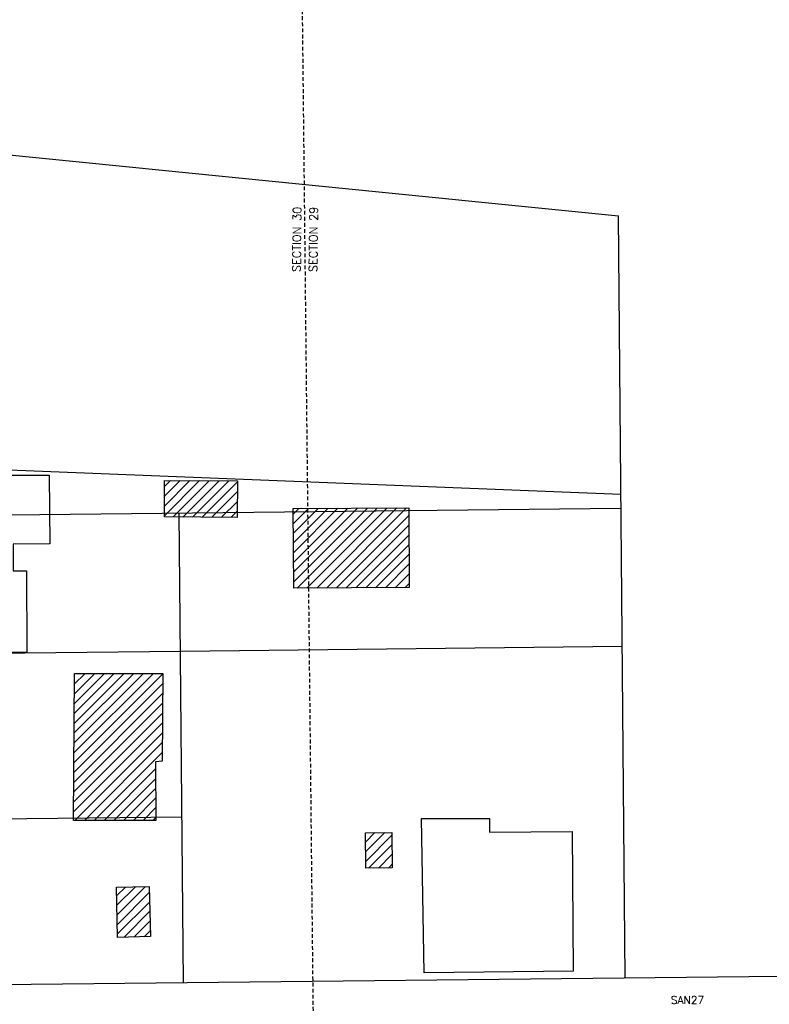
# Model space of a CAD drawing. Extents: x 2300122 to 2305194, y 360020 to 364238.
# Tile 69 of 93: x 2301948 to 2302219, y 362435 to 362791. Entities that reach past the tile are written whole.
import ezdxf
from ezdxf.enums import TextEntityAlignment as Align

# ---------------------------------------------------------------- set-up
doc = ezdxf.new("R2010")
doc.units = 0
doc.header["$LTSCALE"] = 20
doc.header["$MEASUREMENT"] = 0
doc.linetypes.add('OhDOT_USTN2', pattern=[0.11, 0.069, -0.041])
doc.linetypes.add('rowex', pattern=[0])
for name, color, linetype in [('BD_X_Building', 231, 'Continuous'), ('DV_X_Property_Line', 7, 'Continuous'), ('DV_X_Section_VMS_Line', 6, 'OhDOT_USTN2'), ('DV_X_Text', 7, 'Continuous'), ('RW_X_Fee_RW', 6, 'rowex'), ('UT_X_Sanitary_Text', 7, 'Continuous')]:
    doc.layers.add(name, color=color, linetype=linetype)
doc.styles.add('Simplex Normal (0.14)', font='Simplex.shx')

msp = doc.modelspace()

# ---------------------------------------------------------------- hatches: boundary and pattern name
at = {"layer": 'BD_X_Building'}
h = msp.add_hatch(dxfattribs=at)
h.set_pattern_fill('ANSI31', color=256, scale=20)
h.paths.add_polyline_path([(2302000.31, 362624.23), (2302026.71, 362624.08), (2302026.64, 362610.87), (2302000.24, 362611.02)])
h = msp.add_hatch(dxfattribs=at)
h.set_pattern_fill('ANSI31', color=256, scale=20)
h.paths.add_polyline_path([(2302046.95, 362614.08), (2302088.81, 362614.28), (2302088.95, 362585.44), (2302047.09, 362585.24)])
h = msp.add_hatch(dxfattribs=at)
h.set_pattern_fill('ANSI31', color=256, scale=20)
h.paths.add_polyline_path([(2301967.32, 362501.16), (2301967.63, 362554.39), (2301999.65, 362554.38), (2301999.44, 362522.58), (2301997.07, 362522.41), (2301997.18, 362501.18)])
h = msp.add_hatch(dxfattribs=at)
h.set_pattern_fill('ANSI31', color=256, scale=20)
h.paths.add_polyline_path([(2302073.06, 362496.72), (2302082.6, 362496.82), (2302082.74, 362483.95), (2302073.2, 362483.85)])
h = msp.add_hatch(dxfattribs=at)
h.set_pattern_fill('ANSI31', color=256, scale=20)
h.paths.add_polyline_path([(2301994.79, 362477.27), (2301995.22, 362459.14), (2301983.32, 362458.85), (2301982.88, 362476.98)])

# ---------------------------------------------------------------- linework, layer by layer
at = {"layer": 'BD_X_Building', "flags": 128}
for points in [[(2301950.48, 362562.09), (2301900, 362561.7), (2301899.67, 362605.25), (2301916.73, 362605.39), (2301916.46, 362626.18), (2301958.47, 362626.11), (2301958.77, 362601.33), (2301945.43, 362601.22), (2301945.51, 362591.46), (2301950.25, 362591.5)], [(2302000.31, 362624.23), (2302026.71, 362624.08), (2302026.64, 362610.87), (2302000.24, 362611.02)], [(2302046.95, 362614.08), (2302088.81, 362614.28), (2302088.95, 362585.44), (2302047.09, 362585.24)], [(2301967.32, 362501.16), (2301967.63, 362554.39), (2301999.65, 362554.38), (2301999.44, 362522.58), (2301997.07, 362522.41), (2301997.18, 362501.18)], [(2302094.3, 362445.94), (2302093.37, 362501.85), (2302118, 362501.84), (2302118, 362496.91), (2302147.95, 362497.19), (2302148.3, 362446.6)], [(2302073.06, 362496.72), (2302082.6, 362496.82), (2302082.74, 362483.95), (2302073.2, 362483.85)], [(2301994.79, 362477.27), (2301995.22, 362459.14), (2301983.32, 362458.85), (2301982.88, 362476.98)]]:
    msp.add_lwpolyline(points, close=True, dxfattribs=at)
at = {"layer": 'DV_X_Property_Line'}
for points in [[(2301935.51, 362742.92), (2302164.7, 362720.05)], [(2302167.11, 362444.22), (2302164.7, 362720.05)], [(2301895.25, 362630.04), (2302165.58, 362619.21)], [(2302006.07, 362562.48), (2302166.06, 362564.22)]]:
    msp.add_lwpolyline(points, dxfattribs=at)
at = {"layer": 'DV_X_Property_Line', "flags": 128}
for points in [[(2301888.53, 362611.2), (2302165.62, 362614.21)], [(2302007.12, 362442.48), (2302005.63, 362612.47)], [(2301870.63, 362561), (2302006.07, 362562.48)], [(2301849.15, 362500.77), (2302006.59, 362502.48)]]:
    msp.add_lwpolyline(points, dxfattribs=at)
at = {"layer": 'DV_X_Section_VMS_Line', "flags": 128}
msp.add_lwpolyline([(2302034.55, 364237.55), (2302068.15, 361131.25)], dxfattribs=at)
at = {"layer": 'RW_X_Fee_RW', "flags": 128}
msp.add_lwpolyline([(2301827.66, 362440.53), (2302347.52, 362446.18)], dxfattribs=at)

# ---------------------------------------------------------------- texts
at = {"layer": 'DV_X_Text', "style": 'Simplex Normal (0.14)'}
for s, p in [('SECTION 30', (2302048.21, 362711.5)), ('SECTION 29', (2302054.21, 362711.5))]:
    msp.add_text(s, height=3, rotation=89.4004, dxfattribs=at).set_placement(p, align=Align.MIDDLE_CENTER)
at = {"layer": 'UT_X_Sanitary_Text', "insert": (2302189.74, 362436.14), "char_height": 2.8, "attachment_point": 5, "style": 'Simplex Normal (0.14)'}
msp.add_mtext('SAN27', dxfattribs=at)

doc.saveas('drawing.dxf')
